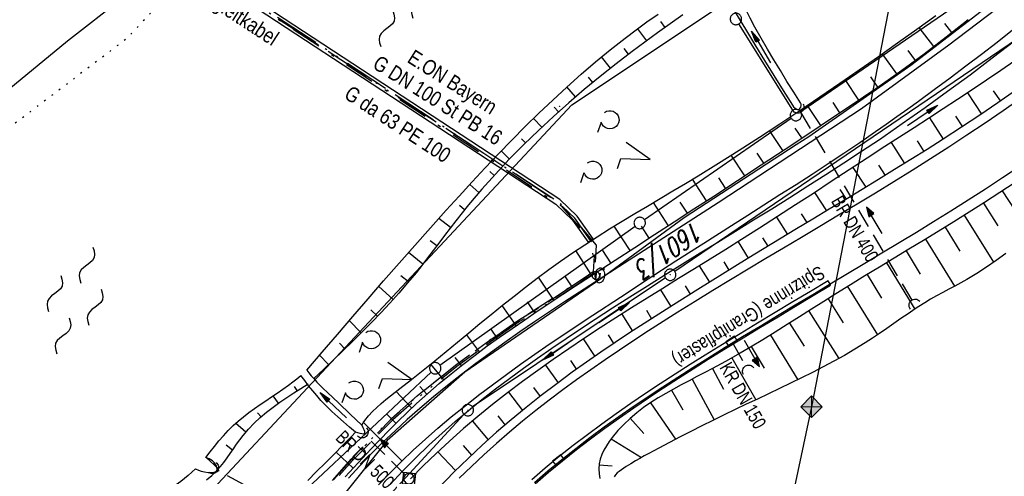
# Model space of a CAD drawing. Extents: x 510637 to 511182, y 471777 to 472747.
# Tile 26 of 42: x 510761 to 510890, y 472508 to 472568. Entities that reach past the tile are written whole.
import ezdxf
from ezdxf.enums import TextEntityAlignment as Align

# ---------------------------------------------------------------- set-up
doc = ezdxf.new("R2010")
doc.units = 0
doc.header["$LTSCALE"] = 10
doc.header["$MEASUREMENT"] = 0
for name, pattern in [('ACAD_ISO13W100', [37, 12, -3, 12, -3, 0.5, -3, 0.5, -3]), ('AUSGEZOGEN', [0]), ('LT00', [0]), ('LT08', [0.42, 0.2, -0.1, 0.02, -0.1]), ('PUNKTX2_STR', [0.6, 0.1, -0.5]), ('STRICHLINIE2', [0.375, 0.25, -0.125])]:
    doc.linetypes.add(name, pattern=pattern)
doc.layers.get('0').update_dxf_attribs({"linetype": 'LT00'})
for name, color, linetype in [('--WASSER_GRENZE', 180, 'PUNKTX2_STR'), ('--WASSER_NUTZUNG', 180, 'Continuous'), ('-Halt-Pfeil', 4, 'LT00'), ('-Haltung', 182, 'STRICHLINIE2'), ('-Haltungsbeschriftung', 182, 'LT00'), ('ABWASSERLTG', 24, 'LT00'), ('DFK_AB_L', 21, 'LT00'), ('DFK_AB_P', 7, 'LT00'), ('DFK_FLUR_NR', 250, 'LT00'), ('DFK_GZPKT', 250, 'LT00'), ('DFK_KATASTER', 250, 'LT00'), ('DFK_NUTZUNG', 250, 'LT00'), ('DFK_TOPO-SYM', 252, 'LT00'), ('GASLTG', 250, 'ACAD_ISO13W100'), ('GASLTG_TEXT', 250, 'Continuous'), ('PFEIL', 140, 'AUSGEZOGEN'), ('RINNE_TEXT', 11, 'Continuous'), ('STROM_FREILTG', 80, 'STROMFREILEITUNG'), ('STROM_TEXT', 80, 'Continuous'), ('STROM_UNTER', 80, 'LT08'), ('V94_AFBR_BAB', 250, 'LT00'), ('V94_BOESCH', 250, 'LT00'), ('V94_BOSCHUNG', 250, 'LT00'), ('V94_GAS', 250, 'LT00'), ('V94_GRABEN', 250, 'LT00'), ('V94_H_BORD', 250, 'LT00'), ('V94_KA_MULD', 182, 'LT00'), ('V94_RINNE', 182, 'LT00'), ('V94_SINKK', 182, 'LT00'), ('V94_UK_DURCH', 182, 'LT00'), ('V94_W_SCHIEB', 130, 'LT00'), ('V94_W_UNT_HY', 130, 'LT00')]:
    doc.layers.add(name, color=color, linetype=linetype)
doc.styles.add('Arial', font='ARIAL.TTF')
doc.styles.add('Haltungsbeschriftung', font='ARIAL.TTF', dxfattribs={"width": 0.75})
doc.styles.get("Standard").update_dxf_attribs({"font": 'romans.shx'})
doc.styles.add('Strom', font='txt.shx')
doc.styles.add('Versorgungsltg', font='ARIAL.TTF', dxfattribs={"width": 0.8, "height": 2})
doc.linetypes.add('STROMFREILEITUNG', pattern='A,12.7,-5.5,["xx",Strom,S=2.5,R=0,X=-2.6,Y=-0.85],-4.35', length=22.55)

# ---------------------------------------------------------------- blocks, each defined once
blk = doc.blocks.new('SYMB7201')
at = {"color": 0, "linetype": 'ByBlock'}
for p, q in [((0, 0.385), (-0.11, 0.015)), ((-0.255, -0.385), (-0.115, -0.385)), ((0.445, -0.385), (0.585, -0.385))]:
    blk.add_line(p, q, dxfattribs=at)
for points in [[(0.25, 0.015), (0.11, 0.015), (0, 0.385)], [(-0.393816, -0.383308), (-0.416239, -0.362945), (-0.432849, -0.337617), (-0.442589, -0.308936), (-0.444836, -0.27873), (-0.439449, -0.248923), (-0.426769, -0.221415), (-0.407606, -0.197958), (-0.38318, -0.180047), (-0.355047, -0.168823), (-0.325, -0.165), (-0.294953, -0.168823), (-0.26682, -0.180047), (-0.242394, -0.197959), (-0.223231, -0.221415), (-0.210551, -0.248923), (-0.205164, -0.27873), (-0.207411, -0.308936), (-0.21715, -0.337617), (-0.233761, -0.362945), (-0.256184, -0.383308)], [(0.306185, -0.383308), (0.283761, -0.362945), (0.267151, -0.337617), (0.257411, -0.308936), (0.255164, -0.27873), (0.260552, -0.248923), (0.273231, -0.221415), (0.292394, -0.197958), (0.31682, -0.180047), (0.344953, -0.168823), (0.375, -0.165), (0.405047, -0.168823), (0.43318, -0.180047), (0.457606, -0.197959), (0.476769, -0.221415), (0.489449, -0.248923), (0.494836, -0.27873), (0.492589, -0.308936), (0.48285, -0.337617), (0.466239, -0.362945), (0.443816, -0.383308)]]:
    blk.add_lwpolyline(points, dxfattribs=at)
blk = doc.blocks.new('SYMB7301')
at = {"color": 0, "linetype": 'ByBlock'}
for p, q in [((-0.128693, 0), (0, 0.128693)), ((0, -0.128693), (-0.128693, 0)), ((0, 0.128693), (0.128693, 0)), ((0.128693, 0), (0, -0.128693)), ((0.000059, -0.009738), (0.000059, 0.009897)), ((-0.00901, -0.004339), (-0.002225, -0.009749))]:
    blk.add_line(p, q, dxfattribs=at)
for points in [[(-0.002225, 0.009749), (-0.00901, 0.004339), (-0.00901, -0.004339)], [(0.01, 0), (0.006235, 0.007818), (-0.002225, 0.009749)], [(-0.002225, -0.009749), (0.006235, -0.007818), (0.01, 0)]]:
    blk.add_lwpolyline(points, dxfattribs=at)
blk = doc.blocks.new('SYMB7010')
at = {"color": 0, "linetype": 'ByBlock'}
for points in [[(-0.031408, 0.499213), (-0.093728, 0.49134), (-0.15457, 0.475719), (-0.212975, 0.452595), (-0.268021, 0.422333), (-0.31884, 0.385411), (-0.36463, 0.342411), (-0.40467, 0.29401), (-0.438329, 0.240973), (-0.465074, 0.184136), (-0.484486, 0.124395), (-0.496256, 0.062692), (-0.5002, 0)], [(-0.5002, 0), (-0.496256, -0.062692), (-0.484486, -0.124395), (-0.465075, -0.184136), (-0.438329, -0.240973), (-0.404671, -0.29401), (-0.36463, -0.342411), (-0.31884, -0.385411), (-0.268021, -0.422333), (-0.212975, -0.452595), (-0.154571, -0.475719), (-0.093728, -0.49134), (-0.031408, -0.499213), (0.031408, -0.499213)], [(0.5002, 0), (0.496256, 0.062692), (0.484485, 0.124395), (0.465074, 0.184136), (0.438329, 0.240973), (0.40467, 0.29401), (0.36463, 0.342411), (0.31884, 0.385411), (0.268021, 0.422333), (0.212975, 0.452595), (0.15457, 0.475719), (0.093728, 0.49134), (0.031408, 0.499213), (-0.031408, 0.499213)], [(0.031408, -0.499213), (0.093728, -0.491341), (0.15457, -0.475719), (0.212975, -0.452595), (0.268021, -0.422333), (0.31884, -0.385411), (0.36463, -0.342411), (0.404671, -0.294011), (0.438329, -0.240974), (0.465075, -0.184136), (0.484486, -0.124395), (0.496256, -0.062692), (0.500201, 0)]]:
    blk.add_lwpolyline(points, dxfattribs=at)
blk = doc.blocks.new('SYMB0003')
at = {"color": 0, "linetype": 'ByBlock'}
for p, q in [((-0.015712, 0), (0.010166, 0.012015)), ((0, -0.021257), (-0.015712, 0)), ((0.010166, 0.012015), (0, -0.021257))]:
    blk.add_line(p, q, dxfattribs=at)
for points in [[(-0.031395, 0.499013), (-0.093691, 0.491144), (-0.154509, 0.475528), (-0.21289, 0.452414), (-0.267913, 0.422164), (-0.318712, 0.385257), (-0.364484, 0.342274), (-0.404509, 0.293893), (-0.438154, 0.240877), (-0.464888, 0.184062), (-0.484292, 0.124345), (-0.496058, 0.062667), (-0.5, 0)], [(-0.5, 0), (-0.496058, -0.062667), (-0.484292, -0.124345), (-0.464888, -0.184062), (-0.438154, -0.240877), (-0.404509, -0.293893), (-0.364485, -0.342274), (-0.318712, -0.385257), (-0.267914, -0.422164), (-0.21289, -0.452414), (-0.154509, -0.475529), (-0.093691, -0.491144), (-0.031395, -0.499014), (0.031395, -0.499014)], [(0.5, 0), (0.496057, 0.062667), (0.484292, 0.124345), (0.464888, 0.184062), (0.438153, 0.240877), (0.404509, 0.293893), (0.364484, 0.342274), (0.318712, 0.385257), (0.267913, 0.422164), (0.21289, 0.452414), (0.154509, 0.475528), (0.093691, 0.491144), (0.031395, 0.499013), (-0.031395, 0.499013)], [(0.031395, -0.499014), (0.093691, -0.491144), (0.154509, -0.475529), (0.21289, -0.452414), (0.267914, -0.422164), (0.318712, -0.385257), (0.364485, -0.342274), (0.404509, -0.293893), (0.438154, -0.240877), (0.464889, -0.184062), (0.484292, -0.124345), (0.496058, -0.062667), (0.5, 0)]]:
    blk.add_lwpolyline(points, dxfattribs=at)
blk = doc.blocks.new('SYMB7250')
at = {"color": 0, "linetype": 'ByBlock'}
for points in [[(-0.25, 0.28), (-0.208333, 0.308889), (-0.166667, 0.331111), (-0.125, 0.34), (-0.083333, 0.331111), (-0.041667, 0.308889), (0, 0.28)], [(0, 0.28), (0.041667, 0.251111), (0.083333, 0.228889), (0.125, 0.22), (0.166667, 0.228889), (0.208333, 0.251111), (0.25, 0.28)], [(-0.74, 0), (-0.698333, 0.028889), (-0.656667, 0.051111), (-0.615, 0.06), (-0.573333, 0.051111), (-0.531667, 0.028889), (-0.49, 0)], [(-0.49, 0), (-0.448333, -0.028889), (-0.406667, -0.051111), (-0.365, -0.06), (-0.323333, -0.051111), (-0.281667, -0.028889), (-0.24, 0)], [(0.24, 0), (0.281667, 0.028889), (0.323333, 0.051111), (0.365, 0.06), (0.406667, 0.051111), (0.448333, 0.028889), (0.49, 0)], [(0.49, 0), (0.531667, -0.028889), (0.573333, -0.051111), (0.615, -0.06), (0.656667, -0.051111), (0.698333, -0.028889), (0.74, 0)], [(-0.25, -0.28), (-0.208333, -0.251111), (-0.166667, -0.228889), (-0.125, -0.22), (-0.083333, -0.228889), (-0.041667, -0.251111), (0, -0.28)], [(0, -0.28), (0.041667, -0.308889), (0.083333, -0.331111), (0.125, -0.34), (0.166667, -0.331111), (0.208333, -0.308889), (0.25, -0.28)]]:
    blk.add_lwpolyline(points, dxfattribs=at)
blk = doc.blocks.new('SYMB1119')
at = {"color": 0, "linetype": 'ByBlock'}
blk.add_line((-0.5, 0), (0.5, 0), dxfattribs=at)
for points in [[(-0.031395, 0.499013, 0), (-0.093691, 0.491144, 0), (-0.154509, 0.475528, 0), (-0.21289, 0.452414, 0), (-0.267913, 0.422164, 0), (-0.318712, 0.385257, 0), (-0.364484, 0.342274, 0), (-0.404509, 0.293893, 0), (-0.438154, 0.240877, 0), (-0.464888, 0.184062, 0), (-0.484292, 0.124345, 0), (-0.496058, 0.062667, 0), (-0.5, 0, 0)], [(-0.5, 0, 0), (-0.496058, -0.062667, 0), (-0.484292, -0.124345, 0), (-0.464888, -0.184062, 0), (-0.438154, -0.240877, 0), (-0.404509, -0.293893, 0), (-0.364485, -0.342274, 0), (-0.318712, -0.385257, 0), (-0.267914, -0.422164, 0), (-0.21289, -0.452414, 0), (-0.154509, -0.475529, 0), (-0.093691, -0.491144, 0), (-0.031395, -0.499014, 0), (0.031395, -0.499014, 0)], [(0.5, 0, 0), (0.496057, 0.062667, 0), (0.484292, 0.124345, 0), (0.464888, 0.184062, 0), (0.438153, 0.240877, 0), (0.404509, 0.293893, 0), (0.364484, 0.342274, 0), (0.318712, 0.385257, 0), (0.267913, 0.422164, 0), (0.21289, 0.452414, 0), (0.154509, 0.475528, 0), (0.093691, 0.491144, 0), (0.031395, 0.499013, 0), (-0.031395, 0.499013, 0)], [(0.031395, -0.499014, 0), (0.093691, -0.491144, 0), (0.154509, -0.475529, 0), (0.21289, -0.452414, 0), (0.267914, -0.422164, 0), (0.318712, -0.385257, 0), (0.364485, -0.342274, 0), (0.404509, -0.293893, 0), (0.438154, -0.240877, 0), (0.464889, -0.184062, 0), (0.484292, -0.124345, 0), (0.496058, -0.062667, 0), (0.5, 0, 0)]]:
    blk.add_polyline3d(points, dxfattribs=at)
blk = doc.blocks.new('SYMB1121')
at = {"color": 0, "linetype": 'ByBlock'}
blk.add_line((-0.15, 0), (0.15, 0), dxfattribs=at)
for points in [[(-0.5, 0, 0), (-0.49, 0.06, 0), (-0.46, 0.115, 0), (-0.415, 0.165, 0), (-0.355, 0.21, 0), (-0.28, 0.25, 0), (-0.19, 0.275, 0), (-0.1, 0.295, 0), (0, 0.3, 0)], [(0, -0.3, 0), (-0.1, -0.295, 0), (-0.19, -0.275, 0), (-0.28, -0.25, 0), (-0.355, -0.21, 0), (-0.415, -0.165, 0), (-0.46, -0.115, 0), (-0.49, -0.06, 0), (-0.5, 0, 0)], [(0, 0.3, 0), (0.1, 0.295, 0), (0.19, 0.275, 0), (0.28, 0.25, 0), (0.355, 0.21, 0), (0.415, 0.165, 0), (0.46, 0.115, 0), (0.49, 0.06, 0), (0.5, 0, 0)], [(0.5, 0, 0), (0.49, -0.06, 0), (0.46, -0.115, 0), (0.415, -0.165, 0), (0.355, -0.21, 0), (0.28, -0.25, 0), (0.19, -0.275, 0), (0.1, -0.295, 0), (0, -0.3, 0)]]:
    blk.add_polyline3d(points, dxfattribs=at)
blk = doc.blocks.new('SYMB1564')
at = {"color": 0, "linetype": 'ByBlock'}
for p, q in [((0, 0.375), (-0.25, 0.375)), ((-0.05, 0), (0.05, 0)), ((0, 0), (0, 0.5))]:
    blk.add_line(p, q, dxfattribs=at)
blk.add_polyline3d([(0, 0.475, 0), (-0.2, 0.475, 0), (-0.255362, 0.364276, 0)], dxfattribs=at)
blk = doc.blocks.new('Pfreil3')
at = {"layer": 'PFEIL'}
blk.add_hatch(color=256, dxfattribs=at).paths.add_polyline_path([(-1.55, 0.27), (-1.55, -0.27), (0, 0)])
for p, q in [((-1.55, 0), (-4.83, 0)), ((-1.55, -0.27), (-1.55, 0.27)), ((-1.55, 0.27), (0, 0)), ((0, 0), (-1.55, -0.27))]:
    blk.add_line(p, q, dxfattribs=at)
blk = doc.blocks.new('SYMB0652')
at = {"color": 0, "linetype": 'ByBlock'}
blk.add_lwpolyline([(-0.15, -0.075), (0.15, -0.075), (0.15, 0.075), (-0.15, 0.075), (-0.15, -0.075)], dxfattribs=at)
blk = doc.blocks.new('SYMB1210')
at = {"color": 0, "linetype": 'ByBlock'}
blk.add_line((0.018815, -0.179014), (0.055623, -0.17119), dxfattribs=at)
for points in [[(-0.2, -0.2), (-0.2, 0.2), (0.2, 0.2), (0.2, -0.2), (-0.2, -0.2)], [(0.018815, 0.179014), (-0.018815, 0.179014), (-0.055623, 0.17119), (-0.09, 0.155885), (-0.120444, 0.133766), (-0.145623, 0.105801), (-0.164438, 0.073213), (-0.176067, 0.037424), (-0.18, 0)], [(-0.18, 0), (-0.176067, -0.037424), (-0.164438, -0.073213), (-0.145623, -0.105801), (-0.120444, -0.133766), (-0.09, -0.155885), (-0.055623, -0.17119), (-0.018815, -0.179014), (0.018815, -0.179014)], [(0.18, 0), (0.176067, 0.037424), (0.164438, 0.073213), (0.145623, 0.105801), (0.120444, 0.133766), (0.09, 0.155885), (0.055623, 0.17119), (0.018815, 0.179014)], [(0.055623, -0.17119), (0.09, -0.155885), (0.120444, -0.133766), (0.145623, -0.105801), (0.164438, -0.073213), (0.176067, -0.037424), (0.18, 0)]]:
    blk.add_lwpolyline(points, dxfattribs=at)
blk = doc.blocks.new('SYMB1107')
at = {"color": 0, "linetype": 'ByBlock'}
for points in [[(-0.2, 0), (-0.196157, 0.039018), (-0.184776, 0.076537), (-0.166294, 0.111114), (-0.141421, 0.141421), (-0.111114, 0.166294), (-0.076537, 0.184776), (-0.039018, 0.196157), (0, 0.2)], [(0, 0.2), (0.039018, 0.196157), (0.076537, 0.184776), (0.111114, 0.166294), (0.141421, 0.141421), (0.166294, 0.111114), (0.184776, 0.076537), (0.196157, 0.039018), (0.2, 0)]]:
    blk.add_lwpolyline(points, dxfattribs=at)
blk = doc.blocks.new('SYMB0070')
at = {"color": 0, "linetype": 'ByBlock'}
for p, q in [((-0.5, 0), (0.2, 0)), ((0.5, 0), (0.2, 0.1)), ((0.2, 0.1), (0.2, 0)), ((0.468, 0), (0.21, 0.086)), ((0.21, 0.086), (0.21, -0.086)), ((0.21, -0.086), (0.468, 0)), ((0.22, -0.072), (0.437, 0)), ((0.23, -0.058), (0.405, 0)), ((0.24, -0.045), (0.374, 0)), ((0.342, 0), (0.25, 0.031)), ((0.25, 0.031), (0.25, -0.031)), ((0.25, -0.031), (0.342, 0)), ((0.26, -0.017), (0.31, 0)), ((0.27, -0.003), (0.279, 0))]:
    blk.add_line(p, q, dxfattribs=at)
for points in [[(0.2, 0), (0.2, -0.1), (0.5, 0)], [(0.437, 0), (0.22, 0.072), (0.22, -0.072)], [(0.405, 0), (0.23, 0.058), (0.23, -0.058)], [(0.374, 0), (0.24, 0.045), (0.24, -0.045)], [(0.31, 0), (0.26, 0.017), (0.26, -0.017)], [(0.279, 0), (0.27, 0.003), (0.27, -0.003)]]:
    blk.add_lwpolyline(points, dxfattribs=at)

msp = doc.modelspace()

# ---------------------------------------------------------------- hatches: boundary and pattern name
at = {"layer": 'STROM_TEXT'}
h = msp.add_hatch(color=256, dxfattribs=at)
h.paths.add_polyline_path([(510866.09, 472516.83), (510864.67, 472516.83), (510864.67, 472515.42)])
h.paths.add_polyline_path([(510864.67, 472518.25), (510864.67, 472516.83), (510866.09, 472516.83)])
h.paths.add_polyline_path([(510864.67, 472518.25), (510863.26, 472516.83), (510864.67, 472516.83)])
h.paths.add_polyline_path([(510864.67, 472516.83), (510863.26, 472516.83), (510864.67, 472515.42)])

# ---------------------------------------------------------------- linework, layer by layer
at = {"layer": '--WASSER_GRENZE', "ltscale": 0.2, "flags": 128}
msp.add_lwpolyline([(510877.89, 472730.93), (510864.68, 472692.62), (510857.17, 472677.59), (510849.32, 472656.26), (510841.16, 472637.27), (510827.54, 472619.11), (510810.97, 472601.88), (510793.74, 472585.67), (510774.57, 472565.22), (510759.01, 472553.42), (510735.8, 472538.49), (510719.19, 472530.02)], dxfattribs=at)
at = {"layer": '-Haltung'}
for p, q in [((510877.91, 472530.83), (510863.26, 472555.59)), ((510854.36, 472525.09), (510856, 472522.2)), ((510811.18, 472507.91), (510806.07, 472513)), ((510845.9, 472475.82), (510786.53, 472508.49))]:
    msp.add_line(p, q, dxfattribs=at)
at = {"layer": 'ABWASSERLTG', "flags": 128}
msp.add_lwpolyline([(510992.48, 472718.06), (510975.32, 472692.6), (510925.14, 472605.88), (510924.12, 472605.31), (510923.06, 472604.18), (510922.93, 472602.91), (510917.21, 472597.75), (510912.1, 472592.47), (510903.15, 472583.62), (510889.47, 472570.73), (510877.72, 472561.7), (510864.31, 472552.3), (510862.65, 472551.25), (510847.92, 472541.66), (510836.97, 472533.63), (510819.05, 472521.36), (510808.87, 472512.39), (510795.55, 472495.78), (510794.32, 472493.59), (510788.01, 472478.94), (510784.6, 472467.27), (510781.17, 472453.7), (510778.48, 472440.6), (510776.55, 472430.24), (510771.92, 472413.92), (510768.24, 472406.87), (510762.34, 472400.11), (510756.53, 472393.38), (510754.84, 472392.8), (510752.02, 472392.02), (510749.54, 472391.72), (510747.02, 472391.98), (510737.6, 472394.61), (510715.13, 472399.66), (510711.37, 472394.19), (510702.06, 472383.31)], dxfattribs=at)
at = {"layer": 'DFK_AB_L'}
for p, q in [((510893.22, 472566.21), (510846.71, 472534.6)), ((510845.47, 472533.76), (510820.08, 472516.8)), ((510818.95, 472515.83), (510802.43, 472497.97))]:
    msp.add_line(p, q, dxfattribs=at)
at = {"layer": 'DFK_KATASTER'}
for p, q in [((510766.8, 472564.94), (510776.85, 472572.78)), ((510888.14, 472572.65), (510863.25, 472555.6)), ((510833.13, 472556.54), (510853.37, 472569.99)), ((510862.23, 472555.82), (510855.13, 472567.17)), ((510751.56, 472552.46), (510766.8, 472564.94)), ((510833.13, 472556.54), (510785.96, 472506.04)), ((510862.01, 472554.75), (510842.69, 472541.42)), ((510815.79, 472522.32), (510841.46, 472540.56)), ((510814.63, 472521.38), (510795.25, 472503.22))]:
    msp.add_line(p, q, dxfattribs=at)
at = {"layer": 'GASLTG', "ltscale": 0.05, "flags": 128}
for points in [[(510729.34, 472616.95), (510731.57, 472615.13), (510735.41, 472612), (510740.86, 472607.58), (510744.69, 472604.49), (510750.22, 472600.01), (510759.14, 472592.74), (510763.51, 472589.13), (510768.58, 472585.14), (510770.7, 472583.73), (510831.86, 472543.39), (510836.34, 472538.07), (510836.16, 472534.44), (510832.46, 472531.94), (510826.27, 472528.02), (510822.46, 472525.38), (510818, 472522.11), (510812.95, 472518.06), (510809.58, 472515.11), (510804.29, 472509.77), (510800.91, 472505.92), (510797.05, 472500.98), (510796.74, 472500.46), (510793.12, 472494.08), (510791, 472489.97), (510788.07, 472483.49), (510786.49, 472478.82), (510784.76, 472473.42), (510782.98, 472467.34), (510781.27, 472461.31), (510779.92, 472455.73), (510778.69, 472449.9), (510777.61, 472443.98), (510776.63, 472438.24), (510775.57, 472432.1), (510774.28, 472425.86), (510772.79, 472420.46), (510771.64, 472417.15), (510768.58, 472409.16), (510762.93, 472402.45), (510758.03, 472398.82), (510753.21, 472395.37), (510752.36, 472394.8), (510745.83, 472396.7), (510740.69, 472398.18), (510738.8, 472398.76), (510735.86, 472399.69), (510717.83, 472374.28), (510717.59, 472374.02), (510713.99, 472374.67), (510707.7, 472375.83), (510705.58, 472374.31), (510701.61, 472371.5), (510701.09, 472371.05), (510700.87, 472370.86)], [(510700.87, 472373.14), (510700.88, 472373.14), (510702.56, 472372.65), (510704.22, 472373.64), (510705.76, 472374.77), (510705.85, 472374.83), (510707.63, 472375.97), (510715.81, 472374.79), (510717.71, 472374.37), (510735.79, 472399.86), (510739.6, 472398.8), (510752.38, 472395.08), (510757.88, 472399.02), (510762.76, 472402.63), (510768.36, 472409.29), (510771.41, 472417.23), (510772.55, 472420.53), (510774.03, 472425.92), (510775.32, 472432.15), (510776.38, 472438.28), (510777.36, 472444.02), (510778.44, 472449.95), (510779.67, 472455.78), (510781.03, 472461.37), (510782.74, 472467.41), (510784.52, 472473.49), (510786.26, 472478.89), (510787.84, 472483.58), (510790.77, 472490.08), (510792.9, 472494.2), (510796.53, 472500.58), (510796.84, 472501.12), (510800.71, 472506.08), (510804.11, 472509.94), (510809.41, 472515.29), (510812.79, 472518.25), (510817.85, 472522.31), (510822.32, 472525.58), (510826.12, 472528.22), (510829.91, 472530.52), (510832.32, 472532.15), (510835.22, 472534.1), (510835.61, 472534.42), (510836.05, 472534.99), (510835.89, 472537.38), (510835.78, 472538.04), (510835.61, 472538.68), (510833.52, 472541.61), (510831.31, 472543.77), (510770.29, 472583.64), (510762.47, 472589.89), (510758.98, 472592.54), (510750.06, 472599.82), (510744.54, 472604.29), (510740.7, 472607.39), (510735.25, 472611.81), (510731.41, 472614.94), (510729.3, 472616.66)]]:
    msp.add_lwpolyline(points, dxfattribs=at)
at = {"layer": 'GASLTG_TEXT'}
msp.add_lwpolyline([(510835.93, 472538.91), (510833.83, 472541.87), (510831.56, 472544.08), (510770.59, 472584.05), (510761.38, 472591.41), (510760.88, 472590.78), (510770.12, 472583.4), (510831.06, 472543.46), (510833.22, 472541.35), (510835.28, 472538.45)], close=True, dxfattribs=at)
at = {"layer": 'STROM_FREILTG', "ltscale": 0.1}
msp.add_lwpolyline([(510905.66, 472728.2), (510864.67, 472516.83), (510814.09, 472278.91), (510736.48, 471907.84), (510717.74, 471818.86)], dxfattribs=at)
at = {"layer": 'STROM_TEXT', "lineweight": 0}
for p, q in [((510864.67, 472518.25), (510864.67, 472515.42)), ((510863.26, 472516.83), (510866.09, 472516.83))]:
    msp.add_line(p, q, dxfattribs=at)
at = {"layer": 'STROM_TEXT', "linetype": 'Continuous', "flags": 128}
msp.add_lwpolyline([(510864.67, 472515.42), (510866.09, 472516.83), (510864.67, 472518.25), (510863.26, 472516.83)], close=True, dxfattribs=at)
at = {"layer": 'STROM_UNTER', "ltscale": 2, "flags": 128}
msp.add_lwpolyline([(510729.31, 472616.72), (510731.44, 472614.98), (510744.57, 472604.33), (510759.01, 472592.58), (510768.46, 472584.98), (510770.59, 472583.56), (510831.72, 472543.24), (510836.16, 472538.02), (510835.96, 472534.55), (510833.83, 472533.11), (510826.15, 472528.19), (510822.35, 472525.54), (510817.88, 472522.27), (510812.83, 472518.22), (510809.44, 472515.25), (510804.14, 472509.91), (510800.75, 472506.05), (510796.88, 472501.09), (510792.95, 472494.18), (510790.81, 472490.06), (510787.89, 472483.56), (510784.56, 472473.48), (510781.07, 472461.36), (510779.72, 472455.78), (510778.49, 472449.94), (510776.43, 472438.28), (510775.37, 472432.14), (510774.08, 472425.91), (510772.6, 472420.52), (510771.45, 472417.22), (510768.4, 472409.26), (510762.79, 472402.6), (510752.33, 472395.02), (510738.86, 472398.96), (510735.78, 472399.93), (510735.78, 472399.93), (510717.52, 472374.24), (510714.03, 472374.87), (510707.65, 472376.04), (510700.96, 472371.2)], dxfattribs=at)
at = {"layer": 'V94_AFBR_BAB'}
for points in [[(510888.93, 472569.07), (510882.72, 472564.36), (510871.27, 472556.01), (510852.41, 472543.66), (510834.17, 472531.9), (510832.18, 472530.62), (510830.21, 472529.31), (510828.24, 472528), (510826.29, 472526.66), (510824.35, 472525.3), (510822.43, 472523.92), (510820.53, 472522.51), (510818.65, 472521.08), (510816.79, 472519.61), (510814.95, 472518.12), (510813.14, 472516.59), (510811.5, 472515.15), (510809.89, 472513.68), (510808.3, 472512.17), (510806.75, 472510.63), (510805.24, 472509.05), (510803.77, 472507.44)], [(510807.71, 472506.56), (510809.2, 472508.12), (510810.73, 472509.65), (510812.29, 472511.13), (510813.89, 472512.59), (510815.51, 472514.01), (510817.27, 472515.49), (510819.06, 472516.93), (510820.86, 472518.34), (510822.69, 472519.73), (510824.54, 472521.08), (510826.4, 472522.42), (510828.28, 472523.74), (510830.17, 472525.04), (510832.07, 472526.32), (510833.98, 472527.6), (510835.89, 472528.86), (510839.53, 472531.26), (510843.17, 472533.63), (510846.83, 472536), (510850.49, 472538.35), (510854.17, 472540.68), (510856.28, 472542.03), (510858.4, 472543.37), (510860.52, 472544.72), (510862.64, 472546.07), (510864.74, 472547.43), (510866.85, 472548.8), (510868.94, 472550.19), (510871.02, 472551.59), (510873.09, 472553.01), (510874.51, 472554), (510875.92, 472555), (510877.33, 472556.02), (510878.74, 472557.03), (510880.82, 472558.56), (510882.9, 472560.09), (510884.97, 472561.64), (510887.03, 472563.2), (510889.08, 472564.78), (510891.11, 472566.37)], [(510892.27, 472557.4), (510889.91, 472555.75), (510887.53, 472554.12), (510885.13, 472552.53), (510882.72, 472550.95), (510880.33, 472549.42), (510877.92, 472547.91), (510875.51, 472546.41), (510873.09, 472544.93), (510870.66, 472543.46), (510868.22, 472542), (510865.78, 472540.54), (510863.34, 472539.09), (510861.01, 472537.7), (510858.68, 472536.31), (510856.35, 472534.92), (510854.02, 472533.52), (510851.71, 472532.11), (510849.39, 472530.69), (510847.09, 472529.26), (510845.16, 472528.04), (510843.23, 472526.8), (510841.31, 472525.56), (510839.41, 472524.29), (510837.52, 472523.01), (510835.64, 472521.7), (510833.77, 472520.38), (510831.96, 472519.05), (510830.17, 472517.7), (510828.4, 472516.33), (510826.65, 472514.92), (510824.93, 472513.49), (510823.23, 472512.02), (510821.56, 472510.53), (510819.93, 472508.99), (510818.33, 472507.43)], [(510892.06, 472548.41), (510889.82, 472546.92), (510887.56, 472545.45), (510885.29, 472543.99), (510883.01, 472542.56), (510880.73, 472541.14), (510878.47, 472539.75), (510876.21, 472538.38), (510873.94, 472537.01), (510871.68, 472535.65), (510869.41, 472534.29), (510867.14, 472532.93)]]:
    msp.add_lwpolyline(points, dxfattribs=at)
at = {"layer": 'V94_BOESCH'}
for points in [[(510798.26, 472521.65), (510800.28, 472524), (510802.3, 472526.35), (510804.32, 472528.7), (510806.35, 472531.04), (510808.38, 472533.38), (510810.43, 472535.72), (510812.48, 472538.04), (510814.55, 472540.36), (510816.63, 472542.68), (510818.32, 472544.54), (510820.03, 472546.4), (510821.75, 472548.24), (510823.48, 472550.07), (510825.24, 472551.88), (510827.01, 472553.67), (510828.81, 472555.43), (510830.63, 472557.16), (510832.47, 472558.87), (510834.35, 472560.54), (510836.26, 472562.17), (510838.19, 472563.76), (510840.17, 472565.31), (510841.59, 472566.38), (510843.03, 472567.43), (510844.49, 472568.46)], [(510847.76, 472568.36), (510846.08, 472567.18), (510844.41, 472565.98), (510842.75, 472564.77), (510841.1, 472563.54), (510838.96, 472561.91), (510836.86, 472560.24), (510834.78, 472558.53), (510832.73, 472556.78), (510830.72, 472554.99), (510828.74, 472553.16), (510826.81, 472551.29), (510824.92, 472549.38), (510823.08, 472547.42), (510821.29, 472545.42), (510819.55, 472543.37), (510817.87, 472541.28), (510817.12, 472540.31), (510816.38, 472539.33), (510815.64, 472538.35), (510814.9, 472537.37), (510814.16, 472536.39), (510813.41, 472535.42), (510812.65, 472534.46), (510811.53, 472533.11), (510810.38, 472531.78), (510809.21, 472530.47), (510808.01, 472529.18), (510806.78, 472527.91), (510805.54, 472526.66), (510804.29, 472525.42), (510803.02, 472524.19), (510801.75, 472522.97), (510800.46, 472521.75), (510799.18, 472520.54)], [(510805.5, 472514.4), (510805.71, 472514.71), (510805.93, 472515.02), (510806.41, 472515.63), (510806.93, 472516.2), (510807.48, 472516.75), (510808.06, 472517.27), (510808.66, 472517.78), (510809.27, 472518.27), (510809.9, 472518.76), (510810.53, 472519.24), (510812.07, 472520.43), (510813.59, 472521.64), (510815.1, 472522.86), (510816.6, 472524.08), (510818.09, 472525.31), (510819.58, 472526.54), (510821.06, 472527.76), (510822.55, 472528.98), (510824.04, 472530.19), (510825.54, 472531.39), (510827.05, 472532.57), (510828.57, 472533.73), (510830.11, 472534.87), (510831.67, 472535.98), (510833.25, 472537.07), (510834.86, 472538.14), (510836.48, 472539.19), (510838.12, 472540.21), (510839.77, 472541.23), (510841.43, 472542.23), (510843.09, 472543.22), (510844.75, 472544.21), (510846.42, 472545.2), (510848.09, 472546.2), (510849.75, 472547.2), (510852.46, 472548.86), (510855.16, 472550.56), (510857.84, 472552.28), (510860.51, 472554.02), (510863.16, 472555.78), (510865.79, 472557.56), (510868.42, 472559.36), (510870.95, 472561.12), (510873.48, 472562.9), (510875.99, 472564.68), (510878.51, 472566.48), (510881.02, 472568.28)], [(510803.31, 472507.62), (510804.45, 472508.85), (510805.6, 472510.08), (510806.75, 472511.3), (510807.91, 472512.52), (510809.09, 472513.72), (510810.27, 472514.91), (510811.47, 472516.09), (510812.7, 472517.24), (510814.19, 472518.58), (510815.7, 472519.89), (510817.25, 472521.16), (510818.82, 472522.4), (510820.41, 472523.62), (510822.02, 472524.82), (510823.64, 472525.99), (510825.28, 472527.14), (510826.94, 472528.28), (510828.6, 472529.4), (510830.27, 472530.51), (510831.95, 472531.62), (510833.63, 472532.72), (510836.23, 472534.41), (510838.83, 472536.1), (510841.42, 472537.78), (510844.02, 472539.47), (510846.62, 472541.15), (510849.21, 472542.84), (510851.81, 472544.53), (510854.94, 472546.58), (510858.07, 472548.64), (510861.19, 472550.7), (510864.32, 472552.77), (510867.44, 472554.84), (510870.56, 472556.92), (510873.59, 472558.96), (510876.57, 472561.07), (510879.51, 472563.24), (510882.41, 472565.46), (510885.27, 472567.74)], [(510891.53, 472558.42), (510889.17, 472556.78), (510886.8, 472555.16), (510884.4, 472553.57), (510882, 472552.01), (510879.88, 472550.66), (510877.75, 472549.33), (510875.61, 472548.01), (510873.47, 472546.7), (510871.32, 472545.4), (510869.17, 472544.1), (510867.01, 472542.81), (510864.86, 472541.51), (510862.71, 472540.22), (510859.45, 472538.25), (510856.2, 472536.27), (510852.96, 472534.27), (510849.72, 472532.26), (510846.5, 472530.23), (510844.57, 472529.01), (510842.65, 472527.77), (510840.74, 472526.53), (510838.83, 472525.27), (510836.94, 472523.99), (510835.06, 472522.68), (510833.2, 472521.36), (510831.15, 472519.85), (510829.13, 472518.31), (510827.14, 472516.73), (510825.18, 472515.12), (510823.25, 472513.47), (510821.35, 472511.77), (510819.5, 472510.04), (510817.68, 472508.27), (510815.56, 472506.09)], [(510891.47, 472546.33), (510889.47, 472545), (510887.45, 472543.7), (510885.42, 472542.42), (510883.39, 472541.14), (510881.34, 472539.88), (510879.41, 472538.71), (510877.48, 472537.54), (510875.56, 472536.37), (510873.63, 472535.2), (510871.7, 472534.03), (510869.79, 472532.85), (510867.88, 472531.66), (510866.28, 472530.66), (510864.68, 472529.65), (510863.09, 472528.64), (510861.49, 472527.64), (510859.88, 472526.64), (510858.27, 472525.65), (510856.65, 472524.68), (510855, 472523.72), (510853.34, 472522.78), (510851.66, 472521.86), (510850.63, 472521.32), (510849.59, 472520.79), (510848.56, 472520.25), (510847.52, 472519.71), (510846.5, 472519.15), (510845.49, 472518.58), (510844.5, 472517.99), (510843.53, 472517.37), (510842.59, 472516.72), (510841.68, 472516.03), (510840.81, 472515.3), (510839.97, 472514.52), (510839.19, 472513.69), (510838.45, 472512.79), (510838.06, 472512.26), (510837.69, 472511.71), (510837.37, 472511.14), (510837.1, 472510.55), (510836.89, 472509.94), (510836.75, 472509.31), (510836.7, 472508.67), (510836.72, 472508.03), (510836.82, 472507.38)], [(510890.22, 472536.96), (510888.98, 472536.06), (510887.71, 472535.19), (510886.42, 472534.36), (510885.11, 472533.57), (510884.32, 472533.13), (510883.53, 472532.7), (510882.73, 472532.27), (510881.93, 472531.85), (510881.14, 472531.41), (510880.35, 472530.97), (510879.57, 472530.51), (510878.81, 472530.03), (510878.31, 472529.7), (510877.37, 472529.06), (510876.44, 472528.42), (510875.5, 472527.77), (510874.57, 472527.12), (510873.63, 472526.48), (510872.69, 472525.85), (510871.74, 472525.24), (510870.38, 472524.4), (510869.01, 472523.59), (510867.62, 472522.81), (510866.22, 472522.06), (510864.8, 472521.33), (510863.37, 472520.62), (510861.93, 472519.92), (510860.48, 472519.22), (510859.03, 472518.53), (510857.57, 472517.85), (510856.1, 472517.16), (510854.64, 472516.46), (510853.17, 472515.76), (510851.71, 472515.04), (510850.26, 472514.32), (510848.82, 472513.6), (510847.4, 472512.87), (510845.99, 472512.13), (510844.61, 472511.4), (510843.26, 472510.67), (510842.68, 472510.36), (510842.1, 472510.03), (510841.52, 472509.7), (510840.92, 472509.34), (510840.31, 472508.96), (510839.67, 472508.55), (510839.38, 472508.34), (510839.1, 472508.13), (510838.87, 472507.89), (510838.7, 472507.63)], [(510785.01, 472510.15), (510785.57, 472510.89), (510786.14, 472511.62), (510786.71, 472512.34), (510787.31, 472513.03), (510787.92, 472513.71), (510788.57, 472514.35), (510789.23, 472514.95), (510789.93, 472515.52), (510790.64, 472516.07), (510791.38, 472516.6), (510792.12, 472517.11), (510792.88, 472517.62), (510793.64, 472518.12), (510794.39, 472518.63), (510795.14, 472519.14), (510795.87, 472519.67), (510796.42, 472520.09), (510796.96, 472520.51), (510797.5, 472520.94)], [(510785.1, 472507.24), (510785.79, 472507.81), (510786.44, 472508.43), (510786.91, 472508.96), (510787.36, 472509.52), (510787.79, 472510.1), (510788.21, 472510.7), (510788.62, 472511.3), (510789.04, 472511.9), (510789.46, 472512.49), (510789.9, 472513.07), (510790.61, 472513.9), (510791.36, 472514.68), (510792.15, 472515.42), (510792.98, 472516.12), (510793.85, 472516.79), (510794.74, 472517.43), (510795.65, 472518.05), (510796.57, 472518.66), (510797.51, 472519.25), (510798.45, 472519.84)], [(510798.41, 472507.15), (510799.57, 472508.3), (510800.72, 472509.46), (510801.87, 472510.62), (510803.01, 472511.78), (510804.15, 472512.94), (510804.7, 472513.5)], [(510783.63, 472508.65), (510782.68, 472507.81), (510781.69, 472507.02), (510780.65, 472506.28), (510779.58, 472505.61), (510778.47, 472504.99), (510777.32, 472504.44), (510776.15, 472503.94), (510771.97, 472501.53), (510767.83, 472499.05), (510763.72, 472496.52), (510759.65, 472493.92), (510755.62, 472491.26), (510751.63, 472488.54), (510747.68, 472485.76), (510743.77, 472482.92)]]:
    msp.add_lwpolyline(points, dxfattribs=at)
at = {"layer": 'V94_BOSCHUNG'}
for p, q in [((510845.41, 472566.7), (510844.84, 472567.5)), ((510883.15, 472566.04), (510882.2, 472567.24)), ((510843, 472564.95), (510841.82, 472566.54)), ((510880.76, 472564.18), (510878.84, 472566.71)), ((510840.61, 472563.17), (510840.01, 472563.95)), ((510875.89, 472560.59), (510873.99, 472563.26)), ((510878.34, 472562.36), (510877.38, 472563.67)), ((510838.25, 472561.35), (510837.06, 472562.84)), ((510835.92, 472559.48), (510835.34, 472560.18)), ((510870.92, 472557.16), (510869.11, 472559.84)), ((510873.42, 472558.85), (510872.49, 472560.2)), ((510833.64, 472557.56), (510832.5, 472558.89)), ((510885.19, 472558.09), (510887.02, 472555.31)), ((510888.59, 472558.38), (510889.52, 472557.01)), ((510865.92, 472553.83), (510864.16, 472556.46)), ((510868.42, 472555.49), (510867.53, 472556.82)), ((510831.39, 472555.59), (510830.84, 472556.22)), ((510829.19, 472553.58), (510828.11, 472554.75)), ((510880.18, 472554.81), (510882, 472552.01)), ((510883.6, 472555.05), (510884.52, 472553.65)), ((510860.92, 472550.52), (510859.17, 472553.14)), ((510863.42, 472552.18), (510862.54, 472553.48)), ((510827.04, 472551.52), (510826.51, 472552.07)), ((510875.14, 472551.56), (510876.92, 472548.81)), ((510878.56, 472551.79), (510879.46, 472550.4)), ((510824.95, 472549.4), (510823.86, 472550.46)), ((510858.41, 472548.87), (510857.53, 472550.19)), ((510855.9, 472547.21), (510854.12, 472549.9)), ((510822.91, 472547.23), (510822.34, 472547.75)), ((510870.11, 472548.28), (510871.8, 472545.69)), ((510873.49, 472548.58), (510874.36, 472547.24)), ((510850.87, 472543.92), (510849.03, 472546.76)), ((510853.38, 472545.56), (510852.48, 472546.94)), ((510820.93, 472545.01), (510819.71, 472546.06)), ((510865.09, 472545), (510866.65, 472542.59)), ((510868.41, 472545.39), (510869.22, 472544.14)), ((510889.77, 472545.2), (510893.46, 472539.54)), ((510845.84, 472540.64), (510843.87, 472543.69)), ((510848.35, 472542.28), (510847.4, 472543.75)), ((510887.28, 472543.59), (510889.18, 472540.61)), ((510819.02, 472542.72), (510818.35, 472543.28)), ((510863.33, 472542.21), (510864.08, 472541.04)), ((510817.18, 472540.38), (510815.64, 472541.58)), ((510860.06, 472541.74), (510861.5, 472539.49)), ((510884.77, 472542.01), (510888.63, 472535.82)), ((510840.8, 472537.38), (510838.73, 472540.59)), ((510843.32, 472539.01), (510842.31, 472540.58)), ((510882.24, 472540.44), (510884.17, 472537.3)), ((510815.37, 472537.99), (510814.5, 472538.66)), ((510855.01, 472538.53), (510856.36, 472536.37)), ((510858.23, 472539.03), (510858.93, 472537.93)), ((510879.69, 472538.88), (510883.48, 472532.67)), ((510813.55, 472535.6), (510811.65, 472537.1)), ((510835.77, 472534.11), (510833.67, 472537.36)), ((510838.29, 472535.75), (510837.24, 472537.37)), ((510877.13, 472537.32), (510878.98, 472534.28)), ((510853.14, 472535.87), (510853.81, 472534.79)), ((510874.56, 472535.77), (510878.28, 472529.68)), ((510849.91, 472535.36), (510851.26, 472533.21)), ((510811.64, 472533.24), (510810.66, 472534.05)), ((510830.76, 472530.84), (510828.76, 472533.87)), ((510833.27, 472532.48), (510832.23, 472534.06)), ((510871.99, 472534.2), (510873.9, 472531.09)), ((510809.64, 472530.95), (510807.74, 472532.64)), ((510844.81, 472532.21), (510846.18, 472530.02)), ((510848.04, 472532.71), (510848.71, 472531.62)), ((510869.42, 472532.63), (510873.35, 472526.29)), ((510828.28, 472529.19), (510827.32, 472530.61)), ((510866.86, 472531.03), (510868.85, 472527.85)), ((510807.57, 472528.73), (510806.68, 472529.57)), ((510825.81, 472527.51), (510823.99, 472530.15)), ((510842.95, 472529.52), (510843.64, 472528.41)), ((510864.32, 472529.42), (510868.25, 472523.16)), ((510805.44, 472526.56), (510803.85, 472528.16)), ((510839.72, 472529.02), (510841.13, 472526.79)), ((510823.38, 472525.8), (510822.51, 472527.02)), ((510861.79, 472527.83), (510863.69, 472524.78)), ((510820.98, 472524.05), (510819.3, 472526.31)), ((510834.65, 472525.74), (510836.18, 472523.46)), ((510837.91, 472526.27), (510838.64, 472525.14)), ((510859.28, 472526.26), (510862.87, 472520.37)), ((510803.29, 472524.45), (510802.59, 472525.17)), ((510856.75, 472524.74), (510858.43, 472521.89)), ((510801.12, 472522.37), (510799.94, 472523.61)), ((510818.61, 472522.25), (510817.79, 472523.31)), ((510832.95, 472522.9), (510833.74, 472521.75)), ((510854.21, 472523.27), (510857.33, 472517.74)), ((510816.31, 472520.39), (510814.6, 472522.45)), ((510829.67, 472522.32), (510831.34, 472519.99)), ((510851.64, 472521.86), (510853.1, 472519.14)), ((510848.99, 472520.48), (510851.85, 472515.11)), ((510797.02, 472518.95), (510796.68, 472519.49)), ((510814.07, 472518.47), (510813.14, 472519.51)), ((510828.09, 472519.37), (510828.97, 472518.19)), ((510846.26, 472519.02), (510847.75, 472516.42)), ((510794.57, 472517.31), (510793.86, 472518.27)), ((510812.09, 472516.66), (510810, 472518.86)), ((510824.8, 472518.75), (510826.64, 472516.33)), ((510843.49, 472517.34), (510846.79, 472512.55)), ((510792.26, 472515.51), (510791.79, 472516.03)), ((510809.99, 472514.66), (510808.83, 472515.82)), ((510823.39, 472515.65), (510824.36, 472514.43)), ((510840.82, 472515.31), (510842.62, 472513.31)), ((510790.24, 472513.48), (510788.9, 472514.66)), ((510807.95, 472512.59), (510805.76, 472514.7)), ((510820.06, 472514.95), (510822.14, 472512.48)), ((510838.31, 472512.61), (510842.32, 472510.15)), ((510788.49, 472511.11), (510787.65, 472511.79)), ((510806.13, 472510.59), (510805.03, 472511.62)), ((510818.86, 472511.72), (510819.96, 472510.48)), ((510786.67, 472508.69), (510785.02, 472510.16)), ((510804.37, 472508.76), (510802.14, 472510.88)), ((510815.51, 472510.9), (510817.84, 472508.43)), ((510836.74, 472509.21), (510838.47, 472509.05))]:
    msp.add_line(p, q, dxfattribs=at)
at = {"layer": 'V94_GRABEN'}
for points in [[(510851.89, 472573.47), (510852.93, 472571.66), (510853.99, 472569.86), (510855.04, 472568.06), (510856.11, 472566.27), (510857.3, 472564.3), (510858.51, 472562.34), (510859.72, 472560.38), (510860.94, 472558.42), (510862.16, 472556.47)], [(510863.22, 472556.81), (510862.34, 472558.21), (510861.45, 472559.61), (510860.58, 472561.02), (510859.72, 472562.43), (510858.87, 472563.85), (510858.05, 472565.29), (510857.24, 472566.73), (510856.61, 472567.93), (510855.99, 472569.14), (510855.37, 472570.34), (510854.76, 472571.56), (510854.15, 472572.77), (510853.74, 472573.58), (510853.33, 472574.38)], [(510809.23, 472506.62), (510810.88, 472508.38), (510812.57, 472510.09), (510814.31, 472511.76), (510816.08, 472513.38), (510817.8, 472514.89), (510819.54, 472516.35), (510821.32, 472517.79), (510823.11, 472519.19), (510824.93, 472520.56), (510826.77, 472521.91), (510828.63, 472523.24), (510830.51, 472524.54), (510832.39, 472525.82), (510834.29, 472527.09), (510836.2, 472528.34), (510838.49, 472529.82), (510840.79, 472531.29), (510843.09, 472532.75), (510845.4, 472534.19), (510847.71, 472535.63), (510850.03, 472537.06), (510852.35, 472538.49), (510854.67, 472539.92), (510857.05, 472541.39), (510859.44, 472542.87), (510861.82, 472544.36), (510864.2, 472545.86), (510866.56, 472547.37), (510868.92, 472548.89), (510871.27, 472550.43), (510873.6, 472551.99), (510876.62, 472554.06), (510879.61, 472556.17), (510882.58, 472558.31), (510885.53, 472560.48), (510888.45, 472562.69), (510891.36, 472564.92)], [(510891.43, 472562.33), (510889.56, 472561.04), (510887.68, 472559.75), (510885.79, 472558.49), (510883.9, 472557.23), (510881.99, 472555.99), (510880.08, 472554.75), (510878.17, 472553.51), (510876.25, 472552.27), (510874.34, 472551.04), (510871.98, 472549.5), (510869.63, 472547.97), (510867.27, 472546.43), (510864.92, 472544.89), (510862.56, 472543.36), (510860.2, 472541.84), (510857.84, 472540.32), (510855.47, 472538.82), (510853.4, 472537.52), (510851.34, 472536.24), (510849.26, 472534.96), (510847.19, 472533.68), (510845.12, 472532.4), (510843.05, 472531.12), (510840.99, 472529.82), (510838.93, 472528.52), (510836.88, 472527.2), (510834.8, 472525.84), (510832.74, 472524.45), (510830.69, 472523.05), (510828.67, 472521.61), (510826.66, 472520.15), (510824.68, 472518.65), (510822.72, 472517.13), (510820.79, 472515.56), (510818.9, 472513.96), (510817.04, 472512.31), (510815.3, 472510.7), (510813.6, 472509.06), (510811.94, 472507.37)], [(510862.16, 472556.47), (510862.31, 472556.25), (510862.51, 472556.08), (510862.75, 472555.97), (510863.01, 472555.92), (510863.16, 472556.05), (510863.26, 472556.22), (510863.31, 472556.42), (510863.3, 472556.62), (510863.22, 472556.81)], [(510798.26, 472521.65), (510798.56, 472521.28), (510798.87, 472520.9), (510799.18, 472520.54), (510799.61, 472520.07), (510800.05, 472519.62), (510800.49, 472519.18), (510800.95, 472518.74), (510802.47, 472517.29), (510803.98, 472515.84), (510805.5, 472514.4)], [(510804.7, 472513.5), (510803.91, 472514.16), (510803.12, 472514.83), (510802.34, 472515.52), (510801.59, 472516.21), (510800.85, 472516.93), (510800.14, 472517.67), (510799.58, 472518.3), (510799.05, 472518.94), (510798.52, 472519.6), (510798.01, 472520.27), (510797.5, 472520.94)], [(510805.5, 472514.4), (510805.64, 472514.11), (510805.76, 472513.84), (510805.85, 472513.61), (510805.88, 472513.42), (510805.84, 472513.29), (510805.72, 472513.24), (510805.53, 472513.25), (510805.28, 472513.3), (510805, 472513.39), (510804.7, 472513.5)], [(510783.63, 472508.65), (510784.01, 472508.5), (510784.4, 472508.37), (510784.82, 472508.26), (510785.29, 472508.19), (510785.57, 472508.18), (510785.85, 472508.19), (510786.1, 472508.23), (510786.3, 472508.31), (510786.44, 472508.43), (510786.49, 472508.61), (510786.46, 472508.83), (510786.38, 472509.06), (510786.24, 472509.3), (510786.07, 472509.52), (510785.87, 472509.72), (510785.66, 472509.87), (510785.45, 472509.99), (510785.23, 472510.08), (510785.01, 472510.15)]]:
    msp.add_lwpolyline(points, dxfattribs=at)
at = {"layer": 'V94_H_BORD'}
msp.add_line((510867.19, 472532.81), (510867.14, 472532.93), dxfattribs=at)
msp.add_lwpolyline([(510828.3, 472506.7), (510830.08, 472508.23), (510831.9, 472509.73), (510833.74, 472511.19), (510835.61, 472512.61), (510837.5, 472514.01), (510839.4, 472515.37), (510841.32, 472516.7), (510843.25, 472518.01), (510845.2, 472519.3), (510847.16, 472520.57), (510849.12, 472521.83), (510851.1, 472523.07), (510853.38, 472524.48), (510855.67, 472525.89), (510857.97, 472527.29), (510860.27, 472528.67), (510862.57, 472530.06), (510864.88, 472531.44), (510867.19, 472532.81)], dxfattribs=at)
at = {"layer": 'V94_RINNE'}
msp.add_line((510867.14, 472532.93), (510866.85, 472533.38), dxfattribs=at)
for points in [[(510866.85, 472533.38), (510864.53, 472532), (510862.21, 472530.62), (510859.89, 472529.23), (510857.58, 472527.84), (510855.27, 472526.44), (510852.97, 472525.03), (510850.68, 472523.61), (510848.7, 472522.37), (510846.73, 472521.12), (510844.78, 472519.85), (510842.83, 472518.56), (510840.9, 472517.25), (510838.99, 472515.92), (510837.09, 472514.56), (510835.2, 472513.16), (510833.32, 472511.73), (510831.47, 472510.27), (510829.65, 472508.77), (510827.87, 472507.23)], [(510867.14, 472532.93), (510864.83, 472531.55), (510862.52, 472530.17), (510860.21, 472528.79), (510857.91, 472527.4), (510855.61, 472526.01), (510853.32, 472524.61), (510851.03, 472523.19), (510849.05, 472521.95), (510847.08, 472520.69), (510845.12, 472519.42), (510843.17, 472518.14), (510841.23, 472516.83), (510839.31, 472515.49), (510837.41, 472514.13), (510835.52, 472512.74), (510833.65, 472511.32), (510831.82, 472509.86), (510830, 472508.37), (510828.23, 472506.84)]]:
    msp.add_lwpolyline(points, dxfattribs=at)

# ---------------------------------------------------------------- block references
at = {"layer": '--WASSER_NUTZUNG', "xscale": 9.999999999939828, "yscale": 10.00000000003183, "zscale": 10, "rotation": 251.2882999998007}
for p in [(510810.37, 472571.19), (510767.77, 472530.81)]:
    msp.add_blockref('SYMB7250', p, dxfattribs=at)
at = {"layer": '-Halt-Pfeil', "yscale": 4, "zscale": 4}
for p, xscale, rotation in [((510872.95, 472541.33), 3.999999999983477, 120.6248539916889), ((510856.82, 472523.84), 3.999999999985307, 299.7581000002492), ((510809.33, 472511.16), 3.999999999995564, 135.1546139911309)]:
    msp.add_blockref('SYMB0070', p, dxfattribs=dict(at, xscale=xscale, rotation=rotation))
at = {"layer": 'DFK_AB_P', "xscale": 1.499999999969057, "yscale": 1.5, "zscale": 1.5, "rotation": 251.2881100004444}
for p in [(510846.09, 472534.18), (510819.46, 472516.38)]:
    msp.add_blockref('SYMB0003', p, dxfattribs=at)
at = {"layer": 'DFK_GZPKT', "xscale": 1.499999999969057, "yscale": 1.5, "zscale": 1.5, "rotation": 251.2881100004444}
for p in [(510854.73, 472567.81), (510862.63, 472555.18), (510842.07, 472540.99), (510815.18, 472521.89)]:
    msp.add_blockref('SYMB7010', p, dxfattribs=at)
at = {"layer": 'DFK_NUTZUNG', "yscale": 10, "zscale": 10, "rotation": 251.28826}
for p, xscale in [((510839.81, 472550.57), 10), ((510808.43, 472521.65), 9.99999999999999)]:
    msp.add_blockref('SYMB7201', p, dxfattribs=dict(at, xscale=xscale))
at = {"layer": 'DFK_TOPO-SYM', "xscale": 0.1, "yscale": 0.1, "zscale": 0.1, "rotation": 359.99968}
msp.add_blockref('SYMB7301', (510831.51, 472556.32), dxfattribs=at)
at = {"layer": 'PFEIL'}
for p, rotation in [((510856.8, 472566.22), 120.711793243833), ((510881.3, 472556.47), 34.29485826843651), ((510840.72, 472530.52), 33.14085690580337), ((510829.3, 472522.96), 214.2642367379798), ((510800.02, 472518.69), 136.3670418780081)]:
    msp.add_blockref('Pfreil3', p, dxfattribs=dict(at, rotation=rotation))
at = {"layer": 'V94_GAS', "rotation": 263.3409039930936}
msp.add_blockref('SYMB1564', (510836.91, 472534.87), dxfattribs=at)
at = {"layer": 'V94_KA_MULD', "xscale": 3.799999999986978, "yscale": 3.799999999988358, "zscale": 3.8, "rotation": 263.3409047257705}
msp.add_blockref('SYMB1210', (510811.72, 472507.38), dxfattribs=at)
at = {"layer": 'V94_SINKK', "yscale": 4.5, "zscale": 4.5}
for p, xscale, rotation in [((510854.16, 472525.45), 4.500000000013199, 211.4834926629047), ((510831.36, 472509.83), 4.499999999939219, 38.41631517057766)]:
    msp.add_blockref('SYMB0652', p, dxfattribs=dict(at, xscale=xscale, rotation=rotation))
at = {"layer": 'V94_UK_DURCH', "zscale": 4}
for p, xscale, yscale, rotation in [((510862.88, 472556.23), 3.999999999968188, 4, 211.477841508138), ((510878.3, 472530.19), 3.999999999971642, 4, 39.5925716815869), ((510856.4, 472521.51), 4.000000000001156, 3.999999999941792, 31.56194696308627), ((510805.54, 472513.52), 3.999999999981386, 4.000000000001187, 221.5770324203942), ((510785.87, 472508.85), 4.000000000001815, 3.999999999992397, 236.1303513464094)]:
    msp.add_blockref('SYMB1107', p, dxfattribs=dict(at, xscale=xscale, yscale=yscale, rotation=rotation))
at = {"layer": 'V94_W_SCHIEB', "rotation": 263.3409039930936}
msp.add_blockref('SYMB1119', (510836.31, 472534.09), dxfattribs=at)
at = {"layer": 'V94_W_UNT_HY', "xscale": 1.999999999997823, "yscale": 1.999999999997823, "zscale": 2, "rotation": 263.3409039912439}
msp.add_blockref('SYMB1121', (510836.83, 472534.09), dxfattribs=at)

# ---------------------------------------------------------------- texts
at = {"layer": '-Haltungsbeschriftung', "style": 'Haltungsbeschriftung', "width": 0.75}
for s, rotation, p in [('BR DN 400', 300.6249, (510867.19, 472543.88)), ('KR DN 150', 299.7581, (510852.52, 472522.01)), ('BR DN 500', 315.1546, (510801.94, 472512.62))]:
    msp.add_text(s, height=1.8, rotation=rotation, dxfattribs=at).set_placement(p)
at = {"layer": 'DFK_FLUR_NR', "oblique": 13.754, "width": 0.75}
msp.add_text('1601/3', height=2.5, rotation=215.3416, dxfattribs=at).set_placement((510849.37, 472541.38))
at = {"layer": 'GASLTG_TEXT', "style": 'Versorgungsltg', "width": 0.8}
for s, rotation, p in [('Gas-Begleitkabel', 326.8357, (510786.59, 472568.86)), ('E.ON Bayern', 327.7111, (510816.92, 472558.69)), ('G DN 100 St PB 16', 327.7111, (510814.98, 472556.29)), ('G da 63 PE 100', 326.8357, (510809.7, 472553.15))]:
    msp.add_text(s, height=2, rotation=rotation, dxfattribs=at).set_placement(p, align=Align.CENTER)
at = {"layer": 'RINNE_TEXT', "style": 'Arial', "width": 0.8}
msp.add_text('Spitzrinne (Granitpflaster)', height=1.8, rotation=211.5808, dxfattribs=at).set_placement((510865.7, 472535.45))

doc.saveas('drawing.dxf')
